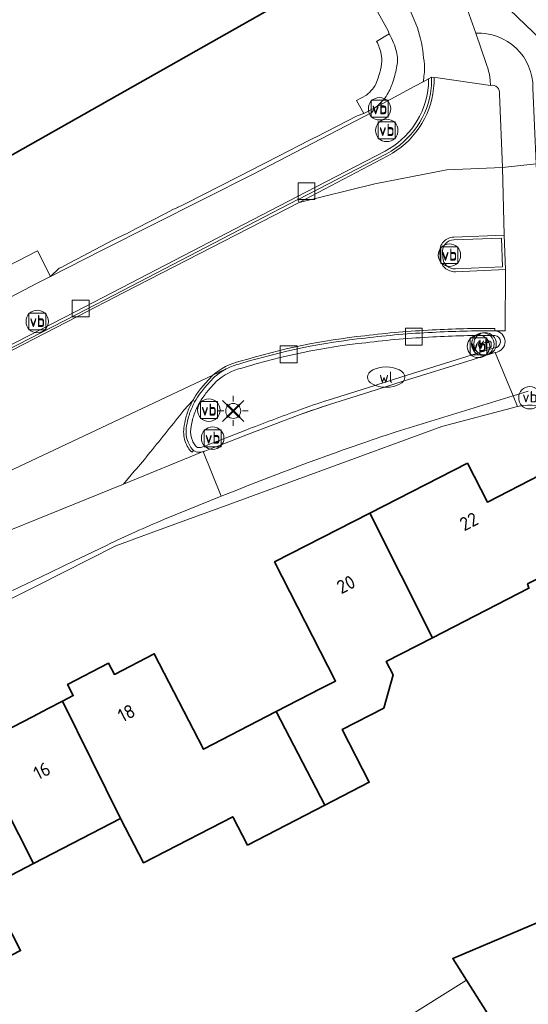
# Model space of a CAD drawing. Header units: metres. Extents: x 125158 to 132124, y 450612 to 454469.
# Tile 9 of 173: x 125322 to 125356, y 451183 to 451249. Entities that reach past the tile are written whole.
import ezdxf
from ezdxf.enums import TextEntityAlignment as Align

# ---------------------------------------------------------------- set-up
doc = ezdxf.new("R2010")
doc.units = ezdxf.units.M
doc.layers.get('0').update_dxf_attribs({"color": 8})
doc.layers.get('Defpoints').update_dxf_attribs({"color": 8})
for name, color, linetype, lineweight in [('B-XX-BV-GELEIDECONSTRUCTIE-GV', 8, 'Continuous', 18), ('B-XX-GR-BEPLANTING_CULTUUR_BODEMBEDEKKER-GV', 8, 'Continuous', 18), ('B-XX-KL-BRANDSTOF_LOCATIEPAAL-S', 8, 'Continuous', 25), ('B-XX-KL-ET_LS_OV_LICHTMAST-S', 8, 'Continuous', 25), ('B-XX-KL-WATER_PUT-S', 8, 'Continuous', 25), ('B-XX-OG-BEBOUWING-GV', 8, 'Continuous', 35), ('B-XX-OG-BEBOUWING-T18', 8, 'Continuous', 18), ('B-XX-OG-TERREIN_CULTUURSCHEIDING-GV', 8, 'Continuous', 18), ('B-XX-OG-WEG-GV', 8, 'Continuous', 18), ('B-XX-RI-GWA_KOLK-S', 8, 'Continuous', 25), ('B-XX-VH-GOOT-G', 8, 'Continuous', 18), ('B-XX-VH-VERHARDING_BETONSTRAATSTEEN-GV', 8, 'Continuous', 18), ('B-XX-VW-VERKEERSTEKEN_BORD-S', 8, 'Continuous', 25), ('B-XX-VW-VERKEERSTEKEN_DRAAGCONSTRUCTIE-S', 8, 'Continuous', 25)]:
    doc.layers.add(name, color=color, linetype=linetype, lineweight=lineweight)
doc.styles.add('NLCS-ISO', font='NLCS-ISO.ttf')
doc.styles.add('NLCS-ISO-M-T18', font='NLCS-ISO.ttf', dxfattribs={"height": 1.8})

# ---------------------------------------------------------------- blocks, each defined once
blk = doc.blocks.new('SIE-WEG_VERKEERSBORD-SO')
at = {"color": 0, "linetype": 'ByBlock', "lineweight": 18}
blk.add_lwpolyline([(-1.125, -1.125), (1.125, -1.125), (1.125, 1.125), (-1.125, 1.125)], close=True, dxfattribs=at)
at = {"color": 0, "linetype": 'ByBlock', "lineweight": 18, "style": 'NLCS-ISO'}
blk.add_text('vb', height=1.5, dxfattribs=at).set_placement((0, 0), align=Align.MIDDLE_CENTER)
blk = doc.blocks.new('SIE-WATER_VERKLIKKER_TRANSPORTLEIDING-SO')
at = {"color": 0, "linetype": 'ByBlock', "lineweight": 18}
blk.add_circle((0, 0), 1.5, dxfattribs=at)
at = {"color": 0, "linetype": 'ByBlock', "lineweight": 18, "style": 'NLCS-ISO'}
blk.add_text('vt', height=1.5, dxfattribs=at).set_placement((0, 0), align=Align.MIDDLE_CENTER)
blk = doc.blocks.new('SAL-ONBEKEND SYMBOOL-SO')
at = {"color": 0, "linetype": 'ByBlock', "lineweight": -2, "const_width": 0.275, "flags": 128}
for points in [[(-0.875, 0.875), (0, 0)], [(-0.875, -0.875), (0, 0)], [(0, 0), (0.875, 0.875)], [(0, 0), (0.875, -0.875)]]:
    blk.add_lwpolyline(points, dxfattribs=at)
at = {"layer": 'Defpoints', "color": 0, "linetype": 'ByBlock', "lineweight": -2}
blk.add_point((0, 0), dxfattribs=at)
blk = doc.blocks.new('SIE-WEG_PAAL_VERKEERSBORD-SO')
at = {"color": 0, "linetype": 'ByBlock', "lineweight": 18}
blk.add_circle((0, 0), 1.5, dxfattribs=at)
at = {"color": 0, "linetype": 'ByBlock', "lineweight": 18, "style": 'NLCS-ISO'}
blk.add_text('vb', height=1.5, dxfattribs=at).set_placement((0, 0.13), align=Align.MIDDLE_CENTER)
blk = doc.blocks.new('SKL-ET_OV_LICHTMAST-SO')
at = {"color": 0, "linetype": 'ByBlock', "lineweight": 18}
for points in [[(-1.41, 1.41), (-0.88, 0.88)], [(0, 2), (0, 1.25)], [(0.88, 0.88), (1.41, 1.41)], [(-1.25, 0), (-2, 0)], [(2, 0), (1.25, 0)], [(-1.41, -1.41), (-0.88, -0.88)], [(0, -1.25), (0, -2)], [(0.88, -0.88), (1.41, -1.41)]]:
    blk.add_lwpolyline(points, dxfattribs=at)
blk.add_circle((0, 0), 1, dxfattribs=at)
blk = doc.blocks.new('SKL-WATER_WATERLEIDINGPUT-SO')
at = {"color": 0, "linetype": 'ByBlock', "lineweight": 18}
blk.add_ellipse((0, 0), major_axis=(2.5, 0), ratio=0.54, dxfattribs=at)
at = {"color": 0, "linetype": 'ByBlock', "lineweight": 18, "style": 'NLCS-ISO'}
blk.add_text('wl', height=1.5, dxfattribs=at).set_placement((0, 0), align=Align.MIDDLE_CENTER)
blk = doc.blocks.new('SRI-KOLK-SO')
at = {"color": 0, "linetype": 'ByBlock', "lineweight": 18}
blk.add_lwpolyline([(-1.125, -1.125), (1.125, -1.125), (1.125, 1.125), (-1.125, 1.125)], close=True, dxfattribs=at)

msp = doc.modelspace()

# ---------------------------------------------------------------- linework, layer by layer
at = {"layer": 'B-XX-BV-GELEIDECONSTRUCTIE-GV'}
for points in [[(125349.467, 451244.83), (125349.272, 451244.724)], [(125346.383, 451239.901), (125340.496, 451236.856), (125328.807, 451230.778), (125325.71, 451229.184), (125307.732, 451219.927), (125290.021, 451210.772), (125272.518, 451201.731), (125255.141, 451192.761), (125252.558, 451191.505), (125246.373, 451188.478)], [(125246.459, 451188.301), (125275.8, 451203.205), (125290.112, 451210.597), (125307.822, 451219.752), (125325.8, 451229.009), (125328.897, 451230.603), (125340.55, 451236.662), (125340.587, 451236.681), (125346.474, 451239.726)], [(125351.06, 451231.854), (125354.393, 451231.997), (125354.309, 451234.283), (125350.947, 451234.164)], [(125350.952, 451233.977), (125354.129, 451234.089), (125354.199, 451232.176), (125351.052, 451232.041)], [(125350.014, 451233.128), (125350.034, 451232.796)], [(125350.221, 451232.805), (125350.201, 451233.141)], [(125353.655, 451226.779), (125347.491, 451224.852), (125345.194, 451224.126), (125342.577, 451223.296)], [(125342.67, 451223.003), (125345.287, 451223.833), (125347.583, 451224.559), (125352.163, 451225.991), (125353.033, 451226.262), (125353.713, 451226.475)], [(125334.939, 451224.777), (125334.328, 451224.11)], [(125334.565, 451223.915), (125335.147, 451224.551)], [(125334.352, 451219.902), (125334.815, 451220.081), (125335.953, 451220.524), (125337.193, 451221.006), (125340.722, 451222.338)], [(125337.081, 451221.292), (125334.235, 451220.186), (125334.161, 451220.156)]]:
    msp.add_lwpolyline(points, dxfattribs=at)
at = {"layer": 'B-XX-BV-GELEIDECONSTRUCTIE-GV', "extrusion": (0, 0, -1)}
for centre, radius, start, end in [((-125344.06, 451244.619), 5.213, 178.85052, 185.61908), ((-125343.834, 451244.716), 5.448, 186.3974, 242.10027), ((-125350.969, 451233.206), 0.771, 355.13769, 88.73062), ((-125351.015, 451232.835), 0.795, 267.35125, 357.83802), ((-125352.699, 451164.186), 63.4, 83.09618, 87.14496), ((-125353.402, 451156.262), 71.351, 86.8983, 90.2195), ((-125353.639, 451227.196), 0.417, 94.99584, 267.75493), ((-125349.74, 451183.516), 43.859, 72.87938, 83.89764), ((-125337.622, 451221.872), 3.647, 47.26786, 77.44274), ((-125338.255, 451220.69), 4.894, 24.65417, 36.34686), ((-125340.678, 451218.915), 7.898, 36.29752, 39.28138), ((-125356.931, 451178.041), 47.17, 69.90111, 72.40157), ((-125337.937, 451220.843), 4.541, 14.72144, 24.56643), ((-125337.951, 451220.834), 4.557, 6.89782, 14.79043), ((-125335.014, 451221.194), 1.598, 338.23124, 6.70475), ((-125334.956, 451221.176), 1.537, 325.70317, 338.07041), ((-125334.119, 451220.608), 0.526, 307.50355, 325.45937), ((-125333.984, 451220.439), 0.31, 272.79108, 306.68728), ((-125333.987, 451220.716), 0.586, 252.77395, 271.80226)]:
    msp.add_arc(centre, radius, start, end, dxfattribs=at)
at = {"layer": 'B-XX-BV-GELEIDECONSTRUCTIE-GV'}
for centre, radius, start, end in [((125343.951, 451244.63), 5.52, 354.36881, 2.0803), ((125343.832, 451244.717), 5.647, 297.8958, 353.60385), ((125350.969, 451233.206), 0.959, 91.34315, 184.64577), ((125351.014, 451232.834), 0.981, 182.20222, 272.68592), ((125349.729, 451183.569), 44.113, 96.09805, 107.11112), ((125352.719, 451164.021), 63.874, 92.86627, 96.90219), ((125353.41, 451155.656), 72.263, 89.77995, 93.08218), ((125353.638, 451227.196), 0.725, 275.91419, 86.06954), ((125337.626, 451221.863), 3.964, 102.76734, 117.72077), ((125337.627, 451221.863), 3.965, 117.73769, 132.69216), ((125339.847, 451219.544), 7.163, 140.40028, 143.82628), ((125338.196, 451220.734), 5.128, 143.66387, 151.25127), ((125337.852, 451220.871), 4.759, 155.31126, 165.33474), ((125338.466, 451220.582), 5.438, 151.22118, 155.24618), ((125358.185, 451174.337), 51.387, 107.682, 109.9924), ((125397.745, 451066.006), 166.714, 110.03981, 111.33848), ((125338.082, 451220.81), 4.997, 165.32623, 173.02528), ((125334.999, 451221.193), 1.891, 173.19358, 201.89066), ((125334.951, 451221.175), 1.839, 201.92091, 214.30899), ((125334.08, 451220.57), 0.779, 213.69449, 233.24229), ((125333.98, 451220.426), 0.604, 232.70511, 267.83916), ((125333.985, 451220.723), 0.9, 268.21394, 287.45365), ((125334.062, 451220.5), 0.665, 286.89716, 295.88862)]:
    msp.add_arc(centre, radius, start, end, dxfattribs=at)
at = {"layer": 'B-XX-GR-BEPLANTING_CULTUUR_BODEMBEDEKKER-GV'}
for points in [[(125346.644, 451247.706), (125345.807, 451247.213)], [(125345.139, 451243.632), (125344.469, 451243.264), (125344.953, 451242.414)], [(125344.953, 451242.414), (125345.684, 451242.772)]]:
    msp.add_lwpolyline(points, dxfattribs=at)
msp.add_lwpolyline([(125324.083, 451231.547), (125323.204, 451233.257), (125320.523, 451231.874), (125321.402, 451230.165), (125323.189, 451231.086)], close=True, dxfattribs=at)
for centre, radius, start, end in [((125342.825, 451245.451), 4.435, 13.79988, 30.56017), ((125344.904, 451245.97), 2.292, 350.09259, 13.59076), ((125339.607, 451246.913), 7.672, 342.12338, 349.9631), ((125342.123, 451246.124), 5.036, 332.33359, 341.87971), ((125344.428, 451244.929), 2.439, 318.60968, 332.06343), ((125342.673, 451246.524), 4.811, 308.74861, 318.17722)]:
    msp.add_arc(centre, radius, start, end, dxfattribs=at)
at = {"layer": 'B-XX-GR-BEPLANTING_CULTUUR_BODEMBEDEKKER-GV', "extrusion": (0, 0, -1)}
for centre, radius, start, end in [((-125342.626, 451245.598), 3.567, 153.07902, 167.64742), ((-125344.324, 451245.975), 1.828, 167.81361, 188.08922), ((-125340.133, 451246.605), 6.066, 188.40372, 196.00474), ((-125342.444, 451245.947), 3.664, 196.07702, 205.73114), ((-125342.919, 451246.22), 3.409, 219.89965, 229.38147), ((-125344.294, 451245.065), 1.614, 206.05849, 219.752)]:
    msp.add_arc(centre, radius, start, end, dxfattribs=at)
at = {"layer": 'B-XX-OG-BEBOUWING-GV'}
msp.add_lwpolyline([(125315.713, 451242.844), (125318.484, 451237.946), (125342.613, 451251.595)], dxfattribs=at)
for points in [[(125345.349, 451215.756), (125349.526, 451207.459), (125355.956, 451210.751), (125355.861, 451211.041), (125356.754, 451211.499), (125359.967, 451205.223), (125362.702, 451206.623), (125356.719, 451218.309), (125353.186, 451216.5), (125351.86, 451219.089)], [(125339.124, 451202.531), (125342.35, 451196.288), (125345.316, 451197.82), (125343.503, 451201.328), (125346.279, 451202.762), (125346.908, 451204.975), (125346.443, 451205.88), (125349.526, 451207.459), (125345.349, 451215.756), (125339.004, 451212.507), (125343.071, 451204.565), (125342.09, 451204.063)], [(125324.882, 451203.232), (125328.75, 451195.397), (125330.273, 451192.451), (125336.224, 451195.526), (125337.204, 451193.629), (125342.35, 451196.288), (125339.124, 451202.531), (125334.279, 451200.027), (125330.992, 451206.389), (125328.335, 451205.016), (125327.951, 451205.759), (125325.211, 451204.345), (125325.595, 451203.6)], [(125318.999, 451200.192), (125322.94, 451192.395), (125328.75, 451195.397), (125324.882, 451203.232), (125323.919, 451202.734), (125322.873, 451202.193)], [(125322.94, 451192.395), (125318.999, 451200.192), (125318.905, 451200.144), (125318.56, 451200.826), (125315.834, 451199.448), (125316.191, 451198.741), (125313.374, 451197.286), (125312.869, 451197.025), (125315.794, 451191.365), (125312.555, 451189.568), (125312.344, 451189.451), (125315.557, 451183.234), (125322.081, 451186.605), (125319.901, 451190.825)], [(125358.008, 451189.103), (125350.876, 451186.069), (125351.786, 451184.629), (125354.542, 451180.268), (125360.897, 451183.611)]]:
    msp.add_lwpolyline(points, close=True, dxfattribs=at)
at = {"layer": 'B-XX-OG-TERREIN_CULTUURSCHEIDING-GV'}
for points in [[(125357.575, 451222.566), (125357.424, 451222.634), (125357.269, 451222.693), (125357.117, 451222.742), (125357.107, 451222.745), (125357.092, 451222.749), (125356.941, 451222.79), (125356.617, 451222.866), (125356.293, 451222.934), (125356.168, 451222.954), (125356.044, 451222.965), (125355.958, 451222.967), (125355.869, 451222.964), (125355.543, 451222.935), (125355.529, 451222.934), (125355.518, 451222.932), (125355.192, 451222.877), (125350.151, 451221.531), (125335.354, 451216.121), (125331.393, 451214.673), (125328.427, 451213.592), (125323.213, 451210.948), (125304.8, 451201.769)], [(125318.999, 451200.192), (125322.873, 451202.193), (125323.919, 451202.734), (125324.882, 451203.232), (125325.595, 451203.6), (125325.211, 451204.345), (125327.951, 451205.759), (125328.335, 451205.016), (125330.992, 451206.389), (125334.279, 451200.027), (125339.124, 451202.531), (125342.09, 451204.063), (125343.071, 451204.565), (125339.004, 451212.507), (125345.349, 451215.756), (125351.86, 451219.089), (125353.186, 451216.5), (125356.719, 451218.309)], [(125356.754, 451211.499), (125355.861, 451211.041), (125355.956, 451210.751), (125349.526, 451207.459), (125346.443, 451205.88), (125346.908, 451204.975), (125346.279, 451202.762), (125343.503, 451201.328), (125345.316, 451197.82), (125342.35, 451196.288), (125337.204, 451193.629), (125336.224, 451195.526), (125330.273, 451192.451), (125328.75, 451195.397), (125322.94, 451192.395), (125319.901, 451190.825), (125322.081, 451186.605), (125315.557, 451183.234)], [(125264.234, 451129.67), (125307.292, 451156.983), (125313.019, 451160.503), (125315.36, 451161.969), (125318.608, 451164.005), (125323.23, 451166.742), (125328.23, 451169.873), (125332.81, 451172.742), (125331.881, 451175.04), (125337.405, 451177.932), (125338.279, 451176.168), (125351.786, 451184.629), (125350.876, 451186.069), (125358.008, 451189.103), (125360.897, 451183.611), (125354.542, 451180.268), (125354.058, 451179.873), (125358.149, 451173.407), (125360.806, 451174.936), (125365.122, 451168.162), (125362.54, 451166.517), (125363.536, 451164.934), (125366.789, 451164.194), (125382.133, 451173.97)]]:
    msp.add_lwpolyline(points, dxfattribs=at)
at = {"layer": 'B-XX-OG-WEG-GV'}
for points in [[(125311.134, 451318.314), (125312.612, 451315.798), (125327.121, 451291.097), (125331.88, 451282.541), (125336.5, 451274.234), (125342.953, 451261.183), (125344.079, 451258.543), (125348.301, 451248.642), (125348.526, 451248.115)], [(125348.526, 451248.115), (125348.301, 451248.642), (125344.079, 451258.543), (125340.413, 451261.856), (125339.324, 451263.894), (125336.879, 451262.627)], [(125336.879, 451262.627), (125337.868, 451260.934), (125339.2, 451259.926), (125339.702, 451260.203), (125341.282, 451257.596), (125341.663, 451257.733), (125344.58, 451252.707), (125344.091, 451252.431), (125346.571, 451247.914), (125346.644, 451247.706)], [(125358.893, 451245.271), (125352.538, 451251.404), (125351.426, 451250.586), (125352.415, 451247.757)], [(125352.538, 451251.404), (125358.893, 451245.271)], [(125348.942, 451244.753), (125348.901, 451244.522), (125349.272, 451244.724), (125349.467, 451244.83), (125349.632, 451244.806), (125349.881, 451244.771), (125353.4, 451244.272), (125353.38, 451244.619), (125353.379, 451244.63), (125353.377, 451244.642), (125353.327, 451244.985), (125353.327, 451244.986), (125353.325, 451244.993), (125353.249, 451245.317), (125353.245, 451245.334), (125353.24, 451245.35), (125353.132, 451245.674), (125352.415, 451247.757), (125351.426, 451250.586)], [(125352.415, 451247.757), (125353.132, 451245.674), (125353.24, 451245.35), (125353.245, 451245.334), (125353.249, 451245.317), (125353.325, 451244.993), (125353.327, 451244.986), (125353.327, 451244.985), (125353.377, 451244.642), (125353.379, 451244.63), (125353.38, 451244.619), (125353.4, 451244.272)], [(125349.467, 451244.83), (125349.272, 451244.724), (125348.901, 451244.522), (125348.349, 451244.222), (125345.684, 451242.772), (125345.482, 451242.461), (125337.577, 451238.36), (125327.528, 451233.286), (125324.083, 451231.547), (125323.189, 451231.086), (125321.402, 451230.165)], [(125345.684, 451242.772), (125348.349, 451244.222), (125348.901, 451244.522), (125348.942, 451244.753)], [(125353.4, 451244.272), (125349.881, 451244.771), (125349.632, 451244.806), (125349.467, 451244.83)], [(125353.985, 451243.697), (125354.19, 451238.811), (125356.442, 451239.044), (125356.222, 451244.121)], [(125354.19, 451238.811), (125353.985, 451243.697)], [(125246.459, 451188.301), (125275.8, 451203.205), (125290.112, 451210.597), (125307.822, 451219.752), (125325.8, 451229.009), (125328.897, 451230.603), (125340.55, 451236.662), (125340.587, 451236.681), (125346.474, 451239.726)], [(125346.474, 451239.726), (125340.587, 451236.681), (125340.55, 451236.662), (125340.636, 451236.464), (125345.692, 451237.713), (125350.477, 451238.638), (125354.19, 451238.811)], [(125350.947, 451234.164), (125354.309, 451234.283), (125354.19, 451238.811), (125350.477, 451238.638), (125345.692, 451237.713), (125340.636, 451236.464), (125340.55, 451236.662), (125328.897, 451230.603), (125325.8, 451229.009), (125307.822, 451219.752), (125290.112, 451210.597), (125275.8, 451203.205), (125275.873, 451203.063), (125279.004, 451197), (125279.078, 451196.858), (125284.076, 451199.437)], [(125358.617, 451227.425), (125358.792, 451227.781), (125356.92, 451227.888), (125356.748, 451232.071), (125356.654, 451234.366), (125356.442, 451239.044), (125354.19, 451238.811), (125354.309, 451234.283), (125354.393, 451231.997), (125354.381, 451227.915), (125353.688, 451227.919)], [(125351.06, 451231.854), (125354.393, 451231.997), (125354.309, 451234.283), (125350.947, 451234.164)], [(125350.014, 451233.128), (125350.034, 451232.796)], [(125350.034, 451232.796), (125350.014, 451233.128)], [(125353.688, 451227.919), (125354.381, 451227.915), (125354.393, 451231.997), (125351.06, 451231.854)], [(125334.255, 451219.864), (125334.304, 451219.881), (125334.344, 451219.898), (125334.352, 451219.902), (125334.815, 451220.081), (125335.953, 451220.524), (125337.193, 451221.006), (125340.722, 451222.338), (125341.692, 451222.681), (125342.67, 451223.003), (125345.287, 451223.833), (125347.583, 451224.559), (125352.163, 451225.991), (125353.033, 451226.262), (125353.713, 451226.475)], [(125353.713, 451226.475), (125353.033, 451226.262), (125352.163, 451225.991), (125347.583, 451224.559), (125345.287, 451223.833), (125342.67, 451223.003), (125341.692, 451222.681), (125340.722, 451222.338), (125337.193, 451221.006), (125335.953, 451220.524), (125334.815, 451220.081), (125334.352, 451219.902), (125334.344, 451219.898), (125334.304, 451219.881), (125334.255, 451219.864), (125335.453, 451216.884)], [(125346.786, 451221.08), (125347.112, 451221.182), (125354.905, 451223.575), (125353.713, 451226.475)], [(125353.713, 451226.475), (125354.905, 451223.575), (125355.913, 451223.885)], [(125284.076, 451199.437), (125297.938, 451206.575), (125320.269, 451218.082), (125320.405, 451218.146), (125334.898, 451224.957), (125335.782, 451225.372)], [(125335.782, 451225.372), (125334.898, 451224.957), (125320.405, 451218.146)], [(125334.939, 451224.777), (125334.328, 451224.11)], [(125334.328, 451224.11), (125334.939, 451224.777)], [(125354.905, 451223.575), (125347.112, 451221.182)], [(125355.913, 451223.885), (125354.905, 451223.575)], [(125354.905, 451223.575), (125355.192, 451222.877), (125355.518, 451222.932), (125355.529, 451222.934), (125355.543, 451222.935), (125355.869, 451222.964), (125355.958, 451222.967), (125356.044, 451222.965), (125356.168, 451222.954), (125356.293, 451222.934), (125356.617, 451222.866), (125356.941, 451222.79), (125357.092, 451222.749), (125357.107, 451222.745), (125357.117, 451222.742), (125357.269, 451222.693), (125357.424, 451222.634), (125357.575, 451222.566)], [(125355.192, 451222.877), (125354.905, 451223.575)], [(125332.967, 451222.625), (125333.552, 451223.263), (125333.7, 451223.2)], [(125333.7, 451223.2), (125333.552, 451223.263), (125332.967, 451222.625)], [(125350.151, 451221.531), (125355.192, 451222.877)], [(125335.354, 451216.121), (125350.151, 451221.531)], [(125347.112, 451221.182), (125346.786, 451221.08)], [(125334.255, 451219.864), (125328.93, 451217.704)], [(125329.661, 451218.556), (125328.93, 451217.704), (125334.255, 451219.864)], [(125335.453, 451216.884), (125334.255, 451219.864)], [(125321.313, 451216.977), (125320.521, 451216.366), (125317.49, 451213.833), (125315.664, 451212.322), (125328.93, 451217.704), (125329.661, 451218.556)], [(125328.93, 451217.704), (125315.664, 451212.322)], [(125331.671, 451215.35), (125335.453, 451216.884)], [(125335.453, 451216.884), (125331.671, 451215.35)], [(125331.393, 451214.673), (125335.354, 451216.121)], [(125328.427, 451213.592), (125331.393, 451214.673)], [(125323.213, 451210.948), (125328.427, 451213.592)], [(125325.615, 451212.555), (125327.811, 451213.615)], [(125327.811, 451213.615), (125325.615, 451212.555)], [(125323.42, 451211.496), (125325.615, 451212.555)], [(125325.615, 451212.555), (125323.42, 451211.496)], [(125304.8, 451201.769), (125323.213, 451210.948)], [(125321.553, 451210.595), (125323.42, 451211.496)], [(125323.42, 451211.496), (125321.553, 451210.595)]]:
    msp.add_lwpolyline(points, dxfattribs=at)
for points in [[(125324.665, 451232.083), (125324.083, 451231.547), (125327.528, 451233.286), (125337.577, 451238.36), (125345.482, 451242.461), (125345.684, 451242.772), (125344.953, 451242.414), (125344.504, 451242.257), (125341.811, 451240.846), (125341.547, 451240.727), (125341.299, 451240.615), (125339.302, 451239.584), (125337.306, 451238.554), (125336.851, 451238.325), (125336.843, 451238.321), (125336.527, 451238.159), (125333.103, 451236.408), (125332.869, 451236.288), (125332.625, 451236.181), (125332.569, 451236.156), (125332.55, 451236.147), (125332.264, 451236.021), (125331.988, 451235.877), (125331.775, 451235.767), (125329.791, 451234.735), (125329.131, 451234.392), (125329.013, 451234.335), (125328.327, 451234.003), (125328.184, 451233.928), (125325.886, 451232.723), (125325.239, 451232.384), (125324.825, 451232.167)], [(125339.99, 451175.526), (125340.428, 451174.83), (125340.437, 451174.836), (125341.019, 451175.202), (125340.582, 451175.898), (125345.271, 451178.845), (125350.739, 451182.281), (125352.173, 451179.999), (125355.63, 451174.497), (125356.876, 451172.514), (125361.141, 451165.727), (125362.25, 451164.022), (125363.536, 451164.934), (125362.54, 451166.517), (125358.149, 451173.407), (125354.058, 451179.873), (125354.542, 451180.268), (125351.786, 451184.629), (125338.279, 451176.168), (125332.81, 451172.742), (125328.23, 451169.873), (125329.012, 451168.628), (125329.369, 451168.852), (125334.799, 451172.264)]]:
    msp.add_lwpolyline(points, close=True, dxfattribs=at)
at = {"layer": 'B-XX-OG-WEG-GV', "extrusion": (0, 0, -1)}
for centre, radius, start, end in [((-125342.825, 451245.451), 4.435, 149.43983, 166.20012), ((-125340.24, 451245.358), 8.732, 161.59726, 175.12745), ((-125352.604, 451244.144), 3.618, 87.01101, 180.35675), ((-125344.904, 451245.97), 2.292, 166.40924, 189.90741), ((-125343.481, 451245.218), 5.531, 170.82615, 173.48249), ((-125344.943, 451245.424), 4.055, 174.03302, 189.53043), ((-125339.607, 451246.913), 7.672, 190.0369, 197.87662), ((-125342.123, 451246.124), 5.036, 198.12029, 207.66641), ((-125343.951, 451244.63), 5.52, 177.9197, 185.63119), ((-125344.428, 451244.929), 2.439, 207.93657, 221.39032), ((-125343.832, 451244.717), 5.647, 186.39615, 242.1042), ((-125353.515, 451243.804), 0.482, 76.1308, 192.88137), ((-125342.673, 451246.524), 4.811, 221.82278, 231.25139), ((-125350.969, 451233.206), 0.959, 355.35423, 88.65685), ((-125351.014, 451232.834), 0.981, 267.31408, 357.79778), ((-125349.729, 451183.569), 44.113, 72.88888, 83.90195), ((-125352.719, 451164.021), 63.874, 83.09781, 87.13373), ((-125353.41, 451155.656), 72.263, 86.91782, 90.22005), ((-125353.638, 451227.196), 0.725, 93.93046, 264.08581), ((-125337.626, 451221.863), 3.964, 62.27923, 77.23266), ((-125337.627, 451221.863), 3.965, 47.30784, 62.26231), ((-125339.847, 451219.544), 7.163, 36.17372, 39.59972), ((-125338.196, 451220.734), 5.128, 28.74873, 36.33613), ((-125337.852, 451220.871), 4.759, 14.66526, 24.68874), ((-125338.466, 451220.582), 5.438, 24.75382, 28.77882), ((-125140.842, 451374.385), 244.833, 218.30537, 219.14408), ((-125338.082, 451220.81), 4.997, 6.97472, 14.67377), ((-125334.999, 451221.193), 1.891, 338.10934, 6.80642), ((-125415.245, 451018.592), 213.747, 70.74534, 71.32016), ((-125334.951, 451221.175), 1.839, 325.69101, 338.07909), ((-125334.08, 451220.57), 0.779, 306.75771, 326.30551), ((-125406.137, 451043.034), 187.67, 67.87432, 70.90971), ((-125278.039, 451262.784), 67.978, 219.19037, 220.5888), ((-125333.98, 451220.426), 0.604, 272.16084, 307.29489), ((-125333.985, 451220.723), 0.9, 252.54635, 271.78606), ((-125362.307, 451142.03), 79.463, 64.27105, 67.32284)]:
    msp.add_arc(centre, radius, start, end, dxfattribs=at)
at = {"layer": 'B-XX-OG-WEG-GV'}
for centre, radius, start, end in [((125340.24, 451245.358), 8.732, 4.87255, 18.40274), ((125352.604, 451244.144), 3.618, 359.64325, 92.98899), ((125343.481, 451245.218), 5.531, 6.51751, 9.17385), ((125344.943, 451245.424), 4.055, 350.46957, 5.96698), ((125343.951, 451244.63), 5.52, 354.36881, 2.0803), ((125343.832, 451244.717), 5.647, 297.8958, 353.60385), ((125353.515, 451243.804), 0.482, 347.11863, 103.8692), ((125350.969, 451233.206), 0.959, 91.34315, 184.64577), ((125351.014, 451232.834), 0.981, 182.20222, 272.68592), ((125349.729, 451183.569), 44.113, 96.09805, 107.11112), ((125352.719, 451164.021), 63.874, 92.86627, 96.90219), ((125353.41, 451155.656), 72.263, 89.77995, 93.08218), ((125353.638, 451227.196), 0.725, 275.91419, 86.06954), ((125337.626, 451221.863), 3.964, 102.76734, 117.72077), ((125337.627, 451221.863), 3.965, 117.73769, 132.69216), ((125339.847, 451219.544), 7.163, 140.40028, 143.82628), ((125338.196, 451220.734), 5.128, 143.66387, 151.25127), ((125337.852, 451220.871), 4.759, 155.31126, 165.33474), ((125338.466, 451220.582), 5.438, 151.22118, 155.24618), ((125140.842, 451374.385), 244.833, 320.85592, 321.69463), ((125338.082, 451220.81), 4.997, 165.32623, 173.02528), ((125334.999, 451221.193), 1.891, 173.19358, 201.89066), ((125415.245, 451018.592), 213.747, 108.67984, 109.25466), ((125334.951, 451221.175), 1.839, 201.92091, 214.30899), ((125334.08, 451220.57), 0.779, 213.69449, 233.24229), ((125406.137, 451043.034), 187.67, 109.09029, 112.12568), ((125278.039, 451262.784), 67.978, 319.4112, 320.80963), ((125333.98, 451220.426), 0.604, 232.70511, 267.83916), ((125333.985, 451220.723), 0.9, 268.21394, 287.45365), ((125362.307, 451142.03), 79.463, 112.67716, 115.72895)]:
    msp.add_arc(centre, radius, start, end, dxfattribs=at)
at = {"layer": 'B-XX-VH-GOOT-G'}
for points in [[(125346.55, 451239.581), (125340.636, 451236.464)], [(125340.636, 451236.464), (125328.97, 451230.461), (125325.873, 451228.867), (125307.895, 451219.61), (125290.185, 451210.455), (125272.681, 451201.414), (125255.301, 451192.442), (125252.714, 451191.184), (125246.529, 451188.157)], [(125353.688, 451227.919), (125353.679, 451228.078)], [(125334.827, 451224.891), (125334.204, 451224.212)], [(125334.861, 451224.924), (125334.827, 451224.891)], [(125334.898, 451224.957), (125334.861, 451224.924)], [(125333.518, 451219.818), (125333.614, 451219.946)]]:
    msp.add_lwpolyline(points, dxfattribs=at)
at = {"layer": 'B-XX-VH-GOOT-G', "extrusion": (0, 0, -1)}
for centre, radius, start, end in [((-125344.195, 451244.623), 5.44, 178.07218, 185.82399), ((-125343.835, 451244.715), 5.808, 186.36794, 242.12975)]:
    msp.add_arc(centre, radius, start, end, dxfattribs=at)
at = {"layer": 'B-XX-VH-GOOT-G'}
for centre, radius, start, end in [((125353.396, 451156.06), 72.019, 89.77508, 93.08774), ((125349.723, 451183.593), 44.247, 96.09484, 107.10477), ((125352.676, 451164.555), 63.498, 92.85162, 96.92052), ((125337.631, 451221.845), 4.142, 102.8667, 131.29642), ((125341.606, 451218.185), 9.545, 140.84824, 143.47081), ((125338.285, 451220.678), 5.393, 143.7483, 151.35843), ((125337.887, 451220.857), 4.957, 155.32259, 165.28017), ((125338.199, 451220.722), 5.296, 151.32733, 155.40664), ((125337.813, 451220.868), 4.882, 165.19324, 173.32335), ((125335.003, 451221.19), 2.054, 173.13088, 201.79025), ((125335.057, 451221.228), 2.118, 202.19859, 213.89954), ((125334.119, 451220.612), 0.996, 214.56927, 232.8733)]:
    msp.add_arc(centre, radius, start, end, dxfattribs=at)
at = {"layer": 'B-XX-VH-VERHARDING_BETONSTRAATSTEEN-GV'}
for points in [[(125345.807, 451247.213), (125346.644, 451247.706), (125346.571, 451247.914), (125344.091, 451252.431), (125342.613, 451251.595), (125318.484, 451237.946), (125315.713, 451242.844), (125313.437, 451241.689), (125313.436, 451241.689)], [(125320.523, 451231.874), (125323.204, 451233.257), (125324.083, 451231.547), (125324.665, 451232.083), (125324.825, 451232.167), (125325.239, 451232.384), (125325.886, 451232.723), (125328.184, 451233.928), (125328.327, 451234.003), (125329.013, 451234.335), (125329.131, 451234.392), (125329.791, 451234.735), (125331.775, 451235.767), (125331.988, 451235.877), (125332.264, 451236.021), (125332.55, 451236.147), (125332.569, 451236.156), (125332.625, 451236.181), (125332.869, 451236.288), (125333.103, 451236.408), (125336.527, 451238.159), (125336.843, 451238.321), (125336.851, 451238.325), (125337.306, 451238.554), (125339.302, 451239.584), (125341.299, 451240.615), (125341.547, 451240.727), (125341.811, 451240.846), (125344.504, 451242.257), (125344.953, 451242.414), (125344.469, 451243.264), (125345.139, 451243.632)]]:
    msp.add_lwpolyline(points, dxfattribs=at)
for centre, radius, start, end in [((125342.626, 451245.598), 3.567, 12.35258, 26.92098), ((125344.324, 451245.975), 1.828, 351.91078, 12.18639), ((125340.133, 451246.605), 6.066, 343.99526, 351.59628), ((125342.444, 451245.947), 3.664, 334.26886, 343.92298), ((125342.919, 451246.22), 3.409, 310.61853, 320.10035), ((125344.294, 451245.065), 1.614, 320.248, 333.94151)]:
    msp.add_arc(centre, radius, start, end, dxfattribs=at)

# ---------------------------------------------------------------- block references
at = {"layer": 'B-XX-KL-BRANDSTOF_LOCATIEPAAL-S', "xscale": 0.5, "yscale": 0.5, "zscale": 0.5}
msp.add_blockref('SIE-WATER_VERKLIKKER_TRANSPORTLEIDING-SO', (125352.882, 451227.027), dxfattribs=at)
at = {"layer": 'B-XX-KL-ET_LS_OV_LICHTMAST-S', "xscale": 0.5, "yscale": 0.5, "zscale": 0.5}
msp.add_blockref('SKL-ET_OV_LICHTMAST-SO', (125336.251, 451222.575), dxfattribs=at)
at = {"layer": 'B-XX-KL-WATER_PUT-S', "xscale": 0.5, "yscale": 0.5, "zscale": 0.5}
msp.add_blockref('SKL-WATER_WATERLEIDINGPUT-SO', (125346.439, 451224.83), dxfattribs=at)
at = {"layer": 'B-XX-RI-GWA_KOLK-S', "xscale": 0.5, "yscale": 0.5, "zscale": 0.5}
for p in [(125341.136, 451237.228), (125326.09, 451229.404), (125348.287, 451227.52), (125339.944, 451226.343)]:
    msp.add_blockref('SRI-KOLK-SO', p, dxfattribs=at)
at = {"layer": 'B-XX-VW-VERKEERSTEKEN_BORD-S', "xscale": 0.5, "yscale": 0.5, "zscale": 0.5}
for name, p in [('SIE-WEG_VERKEERSBORD-SO', (125346.005, 451242.723)), ('SIE-WEG_VERKEERSBORD-SO', (125346.479, 451241.278)), ('SIE-WEG_VERKEERSBORD-SO', (125350.655, 451232.957)), ('SIE-WEG_VERKEERSBORD-SO', (125323.196, 451228.534)), ('SIE-WEG_VERKEERSBORD-SO', (125352.598, 451226.881)), ('SIE-WEG_VERKEERSBORD-SO', (125334.631, 451222.631)), ('SAL-ONBEKEND SYMBOOL-SO', (125336.251, 451222.575)), ('SIE-WEG_VERKEERSBORD-SO', (125334.881, 451220.756))]:
    msp.add_blockref(name, p, dxfattribs=at)
at = {"layer": 'B-XX-VW-VERKEERSTEKEN_DRAAGCONSTRUCTIE-S', "xscale": 0.5, "yscale": 0.5, "zscale": 0.5}
for p in [(125346.005, 451242.723), (125346.479, 451241.278), (125350.655, 451232.957), (125323.196, 451228.534), (125352.598, 451226.881), (125353.03, 451227.046), (125356.022, 451223.457), (125334.631, 451222.631), (125334.881, 451220.756)]:
    msp.add_blockref('SIE-WEG_PAAL_VERKEERSBORD-SO', p, dxfattribs=at)

# ---------------------------------------------------------------- texts
at = {"layer": 'B-XX-OG-BEBOUWING-T18', "style": 'NLCS-ISO-M-T18'}
for s, rotation, p in [('22', 27.1, (125351.956, 451215.206)), ('20', 27.1, (125343.761, 451211.011)), ('18', 27.3, (125329.138, 451202.433)), ('16', 27.3, (125323.505, 451198.58))]:
    msp.add_text(s, height=0.9, rotation=rotation, dxfattribs=at).set_placement(p, align=Align.MIDDLE_CENTER)

doc.saveas('drawing.dxf')
